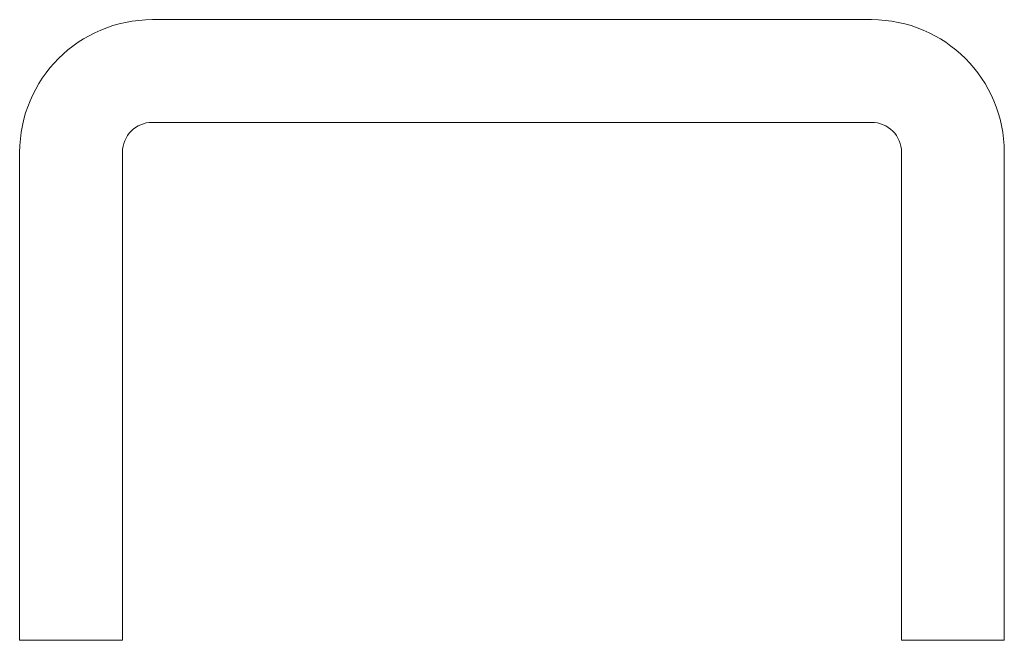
# Model space of a CAD drawing. Header units: millimetres. Extents: x 87 to 202, y 97 to 169.
import ezdxf

# ---------------------------------------------------------------- set-up
doc = ezdxf.new("R2010")
doc.units = ezdxf.units.MM

msp = doc.modelspace()

# ---------------------------------------------------------------- linework, layer by layer
at = {"color": 7, "linetype": 'Continuous', "lineweight": 15}
for p, q in [((186.81, 169.43), (102.81, 169.43)), ((102.81, 157.43), (186.81, 157.43)), ((87.31, 153.93), (87.31, 96.93)), ((99.31, 96.93), (99.31, 153.93)), ((190.31, 153.93), (190.31, 96.93)), ((202.31, 96.93), (202.31, 153.93)), ((87.31, 96.93), (99.31, 96.93)), ((190.31, 96.93), (202.31, 96.93))]:
    msp.add_line(p, q, dxfattribs=at)
for centre, radius, start, end in [((102.81, 153.93), 15.5, 90, 180), ((186.81, 153.93), 15.5, 0, 90), ((102.81, 153.93), 3.5, 90, 180), ((186.81, 153.93), 3.5, 0, 90)]:
    msp.add_arc(centre, radius, start, end, dxfattribs=at)

doc.saveas('drawing.dxf')
